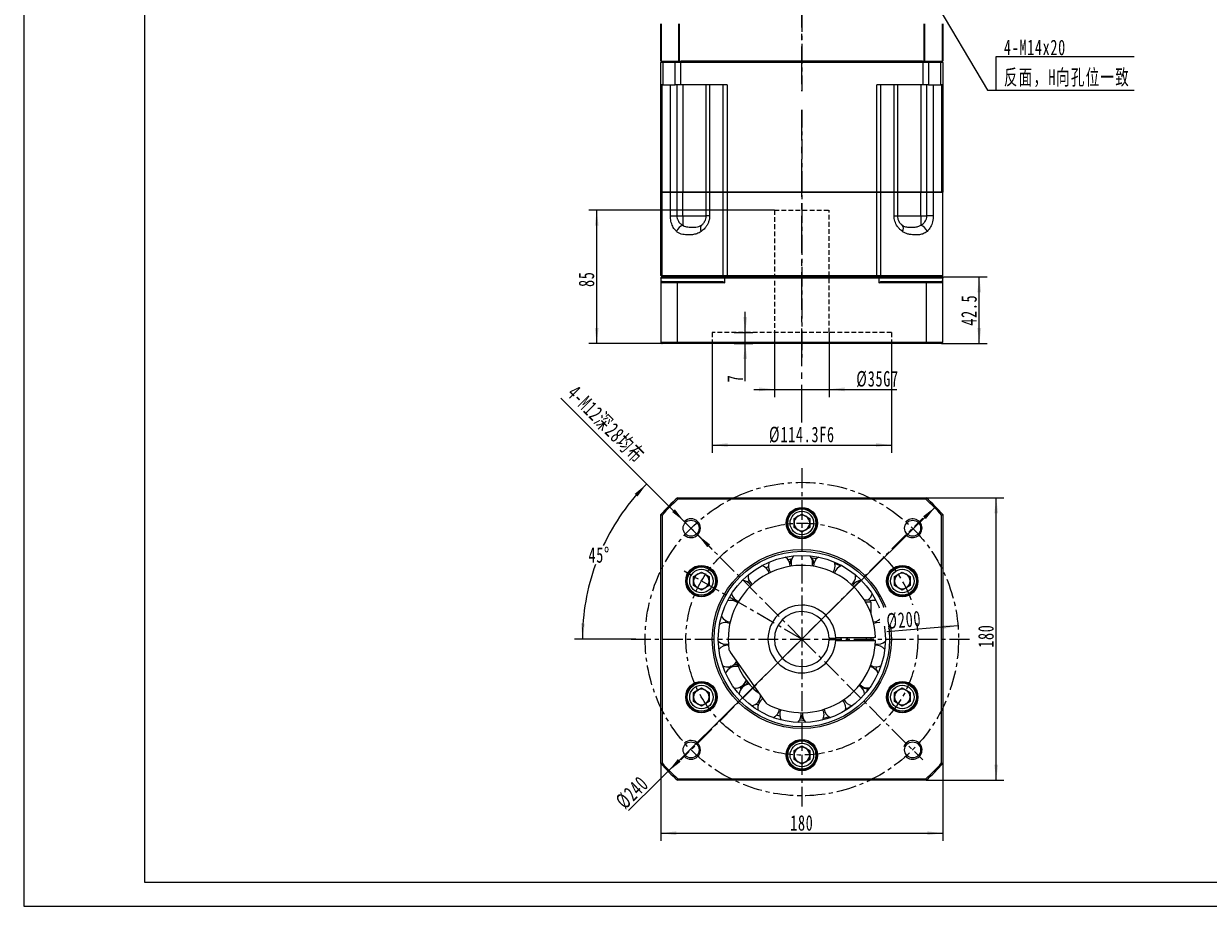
# Model space of a CAD drawing. Header units: millimetres. Extents: x 1957 to 3252, y -88 to 853.
# Tile 1 of 3: x 1957 to 2713, y -88 to 475. Entities that reach past the tile are written whole.
import ezdxf

# ---------------------------------------------------------------- set-up
doc = ezdxf.new("R2010")
doc.units = ezdxf.units.MM
doc.header["$LTSCALE"] = 2
for name, pattern in [('CENTER', [10.16, 6.35, -1.27, 1.27, -1.27]), ('DASHED', [0.75, 0.5, -0.25]), ('点画线', [18, 12, -2, 2, -2])]:
    doc.linetypes.add(name, pattern=pattern)
doc.layers.get('0').update_dxf_attribs({"lineweight": 18})
for name, color, linetype, lineweight in [('1轮廓实线层', 7, 'Continuous', 18), ('3中心线层', 1, 'CENTER', 18), ('4虚线层', 6, 'DASHED', 18), ('中心线层', 1, '点画线', 18), ('图框_外框线', 7, 'Continuous', 18), ('尺寸线层', 3, 'Continuous', 18), ('粗实线层', 7, 'Continuous', 35)]:
    doc.layers.add(name, color=color, linetype=linetype, lineweight=lineweight)
doc.styles.add('标准', font='txt', dxfattribs={"width": 0.667})
doc.dimstyles.new('a4-1-1.5', dxfattribs={"dimtxt": 4.5, "dimasz": 4.5, "dimexe": 2.25, "dimexo": 0, "dimgap": 0.75, "dimtad": 1, "dimdec": 3, "dimdsep": 46, "dimtxsty": '标准', "dimblk": '_CAXARROW', "dimcen": 0, "dimdle": 9, "dimazin": 2, "dimtfac": 0.707107, "dimtdec": 3, "dimtix": 1, "dimtmove": 2, "dimatfit": 3, "dimfxl": 0, "dimfrac": 2, "dimtolj": 1, "dimarcsym": 0})

# ---------------------------------------------------------------- blocks, each defined once
blk = doc.blocks.new('*X4')
at = {"layer": '尺寸线层', "linetype": 'Continuous'}
for points in [[(2363.35, -41.29), (2373.25, -40.06), (2373.25, -42.53)], [(2543.35, -41.29), (2533.45, -40.06), (2533.45, -42.53)]]:
    blk.add_hatch(color=0, dxfattribs=at).paths.add_polyline_path(points, flags=0)
at = {"layer": '尺寸线层', "color": 0, "linetype": 'Continuous'}
for p, q in [((2363.35, 3.22), (2363.35, -46.24)), ((2543.35, 3.22), (2543.35, -46.24)), ((2363.35, -41.29), (2543.35, -41.29))]:
    blk.add_line(p, q, dxfattribs=at)
at = {"layer": '尺寸线层', "color": 0, "insert": (2453.35, -34.78), "char_height": 9.9, "width": 26.9708, "attachment_point": 5, "line_spacing_factor": 1.15057, "style": '标准'}
blk.add_mtext('\\T1.1;180', dxfattribs=at)
blk = doc.blocks.new('_CAXARROW')
blk.add_hatch(color=0).paths.add_polyline_path([(0, 0), (-1, 0.125), (-1, -0.125)], flags=0)
blk = doc.blocks.new('*X5')
at = {"layer": '尺寸线层', "linetype": 'Continuous'}
for points in [[(2577.39, 172.59), (2576.15, 162.69), (2578.62, 162.69)], [(2577.39, -7.41), (2576.15, 2.49), (2578.62, 2.49)]]:
    blk.add_hatch(color=0, dxfattribs=at).paths.add_polyline_path(points, flags=0)
at = {"layer": '尺寸线层', "color": 0, "linetype": 'Continuous'}
for p, q in [((2532.72, 172.59), (2582.34, 172.59)), ((2577.39, -7.41), (2577.39, 172.59)), ((2532.72, -7.41), (2582.34, -7.41))]:
    blk.add_line(p, q, dxfattribs=at)
at = {"layer": '尺寸线层', "color": 0, "insert": (2570.87, 84.47), "char_height": 9.9, "width": 26.9708, "attachment_point": 5, "rotation": 90, "line_spacing_factor": 1.15057, "style": '标准'}
blk.add_mtext('\\T1.1;180', dxfattribs=at)
blk = doc.blocks.new('*X6')
at = {"layer": '尺寸线层', "linetype": 'Continuous'}
for points in [[(2378.39, 157.54), (2372.27, 165.42), (2370.52, 163.67)], [(2386.88, 149.06), (2394.75, 142.93), (2393, 141.18)]]:
    blk.add_hatch(color=0, dxfattribs=at).paths.add_polyline_path(points, flags=0)
at = {"layer": '尺寸线层', "color": 0, "linetype": 'Continuous'}
blk.add_line((2299.64, 236.29), (2396.21, 139.72), dxfattribs=at)
at = {"layer": '尺寸线层', "color": 0, "insert": (2328.19, 219.26), "char_height": 9.9, "width": 128.9258, "attachment_point": 5, "rotation": 315, "line_spacing_factor": 1.15057, "style": '标准'}
blk.add_mtext('\\T1.1;4-M12深28均布', dxfattribs=at)
blk = doc.blocks.new('*X7')
at = {"layer": '尺寸线层', "linetype": 'Continuous'}
for points in [[(2354.32, 181.61), (2348.48, 173.53), (2346.64, 175.18)], [(2313.31, 82.59), (2314.89, 92.44), (2312.42, 92.57)]]:
    blk.add_hatch(color=0, dxfattribs=at).paths.add_polyline_path(points, flags=0)
at = {"layer": '尺寸线层', "color": 0, "linetype": 'Continuous'}
for p, q in [((2375.92, 160.01), (2350.82, 185.11)), ((2347.35, 82.59), (2308.36, 82.59))]:
    blk.add_line(p, q, dxfattribs=at)
for start, end in [(135, 154.81815), (160.13079, 180)]:
    blk.add_arc((2453.35, 82.59), 140.04, start, end, dxfattribs=at)
at = {"layer": '尺寸线层', "color": 0, "insert": (2323.97, 136.18), "char_height": 9.9, "width": 26.8241, "attachment_point": 5, "line_spacing_factor": 1.15057, "style": '标准'}
blk.add_mtext('\\T1.1;45%%D', dxfattribs=at)
blk = doc.blocks.new('*X8')
at = {"layer": '尺寸线层', "linetype": 'Continuous'}
for points in [[(2538.65, 166.99), (2530.74, 160.9), (2532.49, 159.14)], [(2368.04, -1.81), (2374.21, 6.03), (2375.95, 4.27)]]:
    blk.add_hatch(color=0, dxfattribs=at).paths.add_polyline_path(points, flags=0)
at = {"layer": '尺寸线层', "color": 0, "linetype": 'Continuous'}
blk.add_line((2342.75, -26.83), (2538.65, 166.99), dxfattribs=at)
at = {"layer": '尺寸线层', "color": 0, "insert": (2345.1, -15.33), "char_height": 9.9, "width": 39.0622, "attachment_point": 5, "rotation": 44.69309, "line_spacing_factor": 1.15057, "style": '标准'}
blk.add_mtext('\\T1.1;%%C240', dxfattribs=at)
blk = doc.blocks.new('*X9')
at = {"layer": '尺寸线层', "linetype": 'Continuous'}
blk.add_hatch(color=0, dxfattribs=at).paths.add_polyline_path([(2552.99, 91.09), (2543.23, 89.01), (2543.02, 91.48)], flags=0)
at = {"layer": '尺寸线层', "color": 0, "linetype": 'Continuous'}
blk.add_line((2552.99, 91.09), (2507.63, 87.22), dxfattribs=at)
at = {"layer": '尺寸线层', "color": 0, "insert": (2518.45, 94.68), "char_height": 9.9, "width": 39.0622, "attachment_point": 5, "rotation": 4.87446, "line_spacing_factor": 1.15057, "style": '标准'}
blk.add_mtext('\\T1.1;%%C200', dxfattribs=at)
blk = doc.blocks.new('*X21')
at = {"layer": '尺寸线层', "linetype": 'Continuous'}
blk.add_hatch(color=0, dxfattribs=at).paths.add_polyline_path([(-48.59, 72.53), (-42.47, 64.65), (-44.6, 63.39)], flags=0)
at = {"layer": '尺寸线层', "color": 0, "linetype": 'Continuous'}
blk.add_line((-48.59, 72.53), (-5.5, 0), dxfattribs=at)
at = {"layer": '尺寸线层', "color": 0}
for p, q in [((0, 21.63), (87.95, 21.63)), ((0, 0), (0, 21.63)), ((-5.5, 0), (0, 0)), ((0, 0), (87.95, 0))]:
    blk.add_line(p, q, dxfattribs=at)
at = {"layer": '尺寸线层', "color": 0, "insert": (4.95, 1.98), "char_height": 9.9, "width": 166.0005, "attachment_point": 7, "line_spacing_factor": 1.15057, "style": '标准'}
blk.add_mtext('\\T1.1;4-M14x20\\P反面，H向孔位一致', dxfattribs=at)
blk = doc.blocks.new('*X36')
at = {"layer": '尺寸线层', "linetype": 'Continuous'}
for points in [[(2566.58, 313.67), (2565.34, 303.77), (2567.82, 303.77)], [(2566.58, 271.17), (2565.34, 281.07), (2567.82, 281.07)]]:
    blk.add_hatch(color=0, dxfattribs=at).paths.add_polyline_path(points, flags=0)
at = {"layer": '尺寸线层', "color": 0, "linetype": 'Continuous'}
for p, q in [((2542.55, 313.67), (2571.53, 313.67)), ((2566.58, 271.17), (2566.58, 313.67)), ((2542.55, 271.17), (2571.53, 271.17))]:
    blk.add_line(p, q, dxfattribs=at)
at = {"layer": '尺寸线层', "color": 0, "insert": (2560.06, 292.42), "char_height": 9.9, "width": 38.5486, "attachment_point": 5, "rotation": 90, "line_spacing_factor": 1.15057, "style": '标准'}
blk.add_mtext('\\T1.1;42.5', dxfattribs=at)
blk = doc.blocks.new('*X37')
at = {"layer": '尺寸线层', "linetype": 'Continuous'}
for points in [[(2396.2, 206.37), (2406.1, 207.61), (2406.1, 205.13)], [(2510.5, 206.37), (2500.6, 207.61), (2500.6, 205.13)]]:
    blk.add_hatch(color=0, dxfattribs=at).paths.add_polyline_path(points, flags=0)
at = {"layer": '尺寸线层', "color": 0, "linetype": 'Continuous'}
for p, q in [((2396.2, 271.17), (2396.2, 201.42)), ((2510.5, 271.17), (2510.5, 201.42)), ((2396.2, 206.37), (2510.5, 206.37))]:
    blk.add_line(p, q, dxfattribs=at)
at = {"layer": '尺寸线层', "color": 0, "insert": (2453.35, 212.89), "char_height": 9.9, "width": 80.3108, "attachment_point": 5, "line_spacing_factor": 1.15057, "style": '标准'}
blk.add_mtext('\\T1.1;%%C114.3F6', dxfattribs=at)
blk = doc.blocks.new('*X38')
at = {"layer": '尺寸线层', "linetype": 'Continuous'}
for points in [[(2417.21, 278.17), (2415.97, 288.07), (2418.45, 288.07)], [(2417.21, 271.17), (2415.97, 261.27), (2418.45, 261.27)]]:
    blk.add_hatch(color=0, dxfattribs=at).paths.add_polyline_path(points, flags=0)
at = {"layer": '尺寸线层', "color": 0, "linetype": 'Continuous'}
for p, q in [((2417.21, 247.1), (2417.21, 291.37)), ((2410.15, 278.17), (2422.16, 278.17)), ((2410.15, 271.17), (2422.16, 271.17))]:
    blk.add_line(p, q, dxfattribs=at)
at = {"layer": '尺寸线层', "color": 0, "insert": (2410.75, 248.87), "char_height": 9.9, "width": 19.8, "attachment_point": 5, "rotation": 90, "line_spacing_factor": 1.15057, "style": '标准'}
blk.add_mtext('\\T1.1;7', dxfattribs=at)
blk = doc.blocks.new('*X39')
at = {"layer": '尺寸线层', "linetype": 'Continuous'}
for points in [[(2322.43, 356.17), (2321.2, 346.27), (2323.67, 346.27)], [(2322.43, 271.17), (2321.2, 281.07), (2323.67, 281.07)]]:
    blk.add_hatch(color=0, dxfattribs=at).paths.add_polyline_path(points, flags=0)
at = {"layer": '尺寸线层', "color": 0, "linetype": 'Continuous'}
for p, q in [((2435.85, 356.17), (2317.48, 356.17)), ((2322.43, 271.17), (2322.43, 356.17)), ((2365.85, 271.17), (2317.48, 271.17))]:
    blk.add_line(p, q, dxfattribs=at)
at = {"layer": '尺寸线层', "color": 0, "insert": (2315.92, 312.17), "char_height": 9.9, "width": 19.8, "attachment_point": 5, "rotation": 90, "line_spacing_factor": 1.15057, "style": '标准'}
blk.add_mtext('\\T1.1;85', dxfattribs=at)
blk = doc.blocks.new('*X40')
at = {"layer": '尺寸线层', "linetype": 'Continuous'}
for points in [[(2435.85, 241.89), (2425.95, 243.13), (2425.95, 240.65)], [(2470.85, 241.89), (2480.75, 243.13), (2480.75, 240.65)]]:
    blk.add_hatch(color=0, dxfattribs=at).paths.add_polyline_path(points, flags=0)
at = {"layer": '尺寸线层', "color": 0, "linetype": 'Continuous'}
for p, q in [((2435.85, 278.17), (2435.85, 236.94)), ((2470.85, 278.17), (2470.85, 236.94)), ((2422.65, 241.89), (2513.96, 241.89))]:
    blk.add_line(p, q, dxfattribs=at)
at = {"layer": '尺寸线层', "color": 0, "insert": (2501.65, 248.41), "char_height": 9.9, "width": 49.2459, "attachment_point": 5, "line_spacing_factor": 1.15057, "style": '标准'}
blk.add_mtext('\\T1.1;%%C35G7', dxfattribs=at)

msp = doc.modelspace()

# ---------------------------------------------------------------- linework, layer by layer
at = {"color": 7, "linetype": 'Continuous', "lineweight": 15}
for p, q in [((2364.1468, 451.175), (2363.3468, 450.375)), ((2363.3468, 451.175), (2365.2425, 451.175)), ((2364.6512, 450.375), (2363.3468, 450.375)), ((2363.3468, 436.175), (2363.3468, 450.375)), ((2364.6512, 450.375), (2365.2425, 451.175)), ((2372.5193, 450.375), (2364.6512, 450.375)), ((2364.6512, 450.375), (2364.6512, 436.175)), ((2365.2425, 451.175), (2373.0582, 451.175)), ((2372.5193, 450.375), (2373.0582, 451.175)), ((2372.5193, 436.175), (2372.5193, 450.375)), ((2375.8872, 450.375), (2372.5193, 450.375)), ((2373.0582, 451.175), (2375.8872, 451.175)), ((2375.8872, 450.375), (2375.8872, 451.175)), ((2375.8872, 451.175), (2530.8065, 451.175)), ((2375.8872, 450.375), (2375.8872, 436.175)), ((2530.8065, 450.375), (2375.8872, 450.375)), ((2530.8065, 450.375), (2530.8065, 451.175)), ((2530.8065, 451.175), (2533.6355, 451.175)), ((2530.8065, 436.175), (2530.8065, 450.375)), ((2534.1743, 450.375), (2530.8065, 450.375)), ((2534.1743, 450.375), (2533.6355, 451.175)), ((2533.6355, 451.175), (2541.4512, 451.175)), ((2534.1743, 450.375), (2534.1743, 436.175)), ((2542.0425, 450.375), (2534.1743, 450.375)), ((2542.0425, 450.375), (2541.4512, 451.175)), ((2541.4512, 451.175), (2543.3468, 451.175)), ((2542.0425, 436.175), (2542.0425, 450.375)), ((2543.3468, 450.375), (2542.0425, 450.375)), ((2543.3468, 450.375), (2542.5468, 451.175)), ((2543.3468, 450.375), (2543.3468, 436.175)), ((2364.6512, 436.175), (2363.3468, 436.175)), ((2363.3468, 367.675), (2363.3468, 436.175)), ((2363.9879, 436.175), (2363.9879, 367.675)), ((2364.6512, 436.175), (2372.5193, 436.175)), ((2369.4503, 367.675), (2369.4503, 436.175)), ((2375.8872, 436.175), (2372.5193, 436.175)), ((2373.5428, 436.175), (2373.5428, 367.675)), ((2405.5844, 436.175), (2375.8872, 436.175)), ((2377.3328, 436.175), (2377.3328, 367.675)), ((2392.3328, 367.675), (2392.3328, 436.175)), ((2394.4603, 436.175), (2394.4603, 367.675)), ((2403.135, 367.675), (2403.135, 436.175)), ((2405.5844, 436.175), (2405.5844, 367.675)), ((2530.8065, 436.175), (2501.1093, 436.175)), ((2501.1093, 367.675), (2501.1093, 436.175)), ((2503.5586, 436.175), (2503.5586, 367.675)), ((2512.2333, 367.675), (2512.2333, 436.175)), ((2514.3608, 436.175), (2514.3608, 367.675)), ((2529.3608, 436.175), (2529.3608, 367.675)), ((2534.1743, 436.175), (2530.8065, 436.175)), ((2533.1509, 367.675), (2533.1509, 436.175)), ((2534.1743, 436.175), (2542.0425, 436.175)), ((2537.2434, 436.175), (2537.2434, 367.675)), ((2543.3468, 436.175), (2542.0425, 436.175)), ((2542.7058, 367.675), (2542.7058, 436.175)), ((2543.3468, 436.175), (2543.3468, 367.675)), ((2363.3468, 314.475), (2363.3468, 367.675)), ((2363.3468, 367.675), (2363.9879, 367.675)), ((2363.9879, 367.675), (2363.3468, 367.675)), ((2363.9879, 367.675), (2363.9879, 314.475)), ((2363.9879, 367.675), (2369.4503, 367.675)), ((2369.4503, 367.675), (2363.9879, 367.675)), ((2369.4503, 352.675), (2369.4503, 367.675)), ((2369.4503, 367.675), (2373.5428, 367.675)), ((2373.5428, 367.675), (2369.4503, 367.675)), ((2373.5428, 367.675), (2373.5428, 352.675)), ((2377.3328, 367.675), (2373.5428, 367.675)), ((2373.5428, 367.675), (2377.3328, 367.675)), ((2377.3328, 352.675), (2377.3328, 367.675)), ((2392.3328, 367.675), (2377.3328, 367.675)), ((2377.3328, 367.675), (2392.3328, 367.675)), ((2392.3328, 352.675), (2392.3328, 367.675)), ((2392.3328, 367.675), (2394.4603, 367.675)), ((2394.4603, 367.675), (2392.3328, 367.675)), ((2394.4603, 367.675), (2394.4603, 352.675)), ((2394.4603, 367.675), (2403.135, 367.675)), ((2403.135, 367.675), (2394.4603, 367.675)), ((2403.135, 314.475), (2403.135, 367.675)), ((2403.135, 367.675), (2405.5844, 367.675)), ((2405.5844, 367.675), (2403.135, 367.675)), ((2405.5844, 367.675), (2405.5844, 314.475)), ((2405.5844, 367.675), (2501.1093, 367.675)), ((2501.1093, 367.675), (2405.5844, 367.675)), ((2501.1093, 314.475), (2501.1093, 367.675)), ((2501.1093, 367.675), (2503.5586, 367.675)), ((2503.5586, 367.675), (2501.1093, 367.675)), ((2503.5586, 367.675), (2503.5586, 314.475)), ((2503.5586, 367.675), (2512.2333, 367.675)), ((2512.2333, 367.675), (2503.5586, 367.675)), ((2512.2333, 352.675), (2512.2333, 367.675)), ((2512.2333, 367.675), (2514.3608, 367.675)), ((2514.3608, 367.675), (2512.2333, 367.675)), ((2514.3608, 367.675), (2514.3608, 352.675)), ((2529.3608, 367.675), (2514.3608, 367.675)), ((2514.3608, 367.675), (2529.3608, 367.675)), ((2529.3608, 352.675), (2529.3608, 367.675)), ((2533.1509, 367.675), (2529.3608, 367.675)), ((2529.3608, 367.675), (2533.1509, 367.675)), ((2533.1509, 352.675), (2533.1509, 367.675)), ((2533.1509, 367.675), (2537.2434, 367.675)), ((2537.2434, 367.675), (2533.1509, 367.675)), ((2537.2434, 367.675), (2537.2434, 352.675)), ((2537.2434, 367.675), (2543.3468, 367.675)), ((2542.7058, 367.675), (2537.2434, 367.675)), ((2543.3468, 314.475), (2543.3468, 367.675)), ((2369.4503, 352.675), (2373.5428, 352.675)), ((2373.5428, 352.675), (2377.3328, 352.675)), ((2377.3328, 352.675), (2392.3328, 352.675)), ((2377.3328, 352.675), (2377.3328, 346.6551)), ((2394.4603, 352.675), (2392.3328, 352.675)), ((2512.2333, 352.675), (2514.3608, 352.675)), ((2514.3608, 352.675), (2529.3608, 352.675)), ((2529.3608, 352.675), (2529.3608, 346.6551)), ((2529.3608, 352.675), (2533.1509, 352.675)), ((2537.2434, 352.675), (2533.1509, 352.675)), ((2363.3468, 314.475), (2363.9879, 314.475)), ((2363.3468, 314.475), (2364.1468, 313.675)), ((2363.3468, 312.875), (2363.3468, 309.875)), ((2404.2933, 312.875), (2363.3468, 312.875)), ((2363.9879, 314.475), (2403.135, 314.475)), ((2363.9879, 314.475), (2364.6853, 313.675)), ((2364.1468, 313.675), (2404.4976, 313.675)), ((2364.1468, 310.675), (2374.2772, 310.675)), ((2403.5269, 313.675), (2364.6853, 313.675)), ((2374.2772, 310.675), (2402.8532, 310.675)), ((2403.135, 314.475), (2405.5844, 314.475)), ((2403.135, 314.475), (2403.5269, 313.675)), ((2404.2933, 309.875), (2404.2933, 312.875)), ((2502.4004, 312.875), (2404.2933, 312.875)), ((2404.4976, 313.675), (2502.1961, 313.675)), ((2405.5844, 314.475), (2501.1093, 314.475)), ((2405.5844, 314.475), (2405.5844, 313.675)), ((2501.1093, 313.675), (2405.5844, 313.675)), ((2501.1093, 314.475), (2503.5586, 314.475)), ((2501.1093, 313.675), (2501.1093, 314.475)), ((2502.1961, 313.675), (2542.5468, 313.675)), ((2502.4004, 312.875), (2502.4004, 309.875)), ((2543.3468, 312.875), (2502.4004, 312.875)), ((2503.1667, 313.675), (2503.5586, 314.475)), ((2542.5468, 313.675), (2503.1667, 313.675)), ((2503.5586, 314.475), (2543.3468, 314.475)), ((2503.8405, 310.675), (2532.4164, 310.675)), ((2532.4164, 310.675), (2542.5468, 310.675)), ((2543.3468, 309.875), (2543.3468, 312.875)), ((2363.3468, 309.875), (2363.3468, 271.975)), ((2373.9743, 309.875), (2363.3468, 309.875)), ((2373.9743, 271.975), (2373.9743, 309.875)), ((2404.2933, 309.875), (2373.9743, 309.875)), ((2532.7194, 309.875), (2502.4004, 309.875)), ((2532.7194, 309.875), (2532.7194, 271.975)), ((2543.3468, 309.875), (2532.7194, 309.875)), ((2543.3468, 271.975), (2543.3468, 309.875)), ((2363.3468, 271.975), (2373.9743, 271.975)), ((2374.2772, 271.175), (2364.1468, 271.175)), ((2373.9743, 271.975), (2532.7194, 271.975)), ((2532.4164, 271.175), (2374.2772, 271.175)), ((2542.5468, 271.175), (2532.4164, 271.175)), ((2532.7194, 271.975), (2543.3468, 271.975)), ((2373.9743, 172.5886), (2532.7194, 172.5886)), ((2532.4164, 171.7886), (2374.2772, 171.7886)), ((2363.3468, 3.2161), (2363.3468, 161.9612)), ((2364.1468, 161.6582), (2364.1468, 3.519)), ((2448.3468, 159.4754), (2453.3468, 162.3621)), ((2448.3468, 153.7019), (2448.3468, 159.4754)), ((2453.3468, 162.3621), (2458.3468, 159.4754)), ((2458.3468, 159.4754), (2458.3468, 153.7019)), ((2542.5468, 3.519), (2542.5468, 161.6582)), ((2543.3468, 161.9612), (2543.3468, 3.2161)), ((2443.8287, 155.8095), (2444.3768, 155.8544)), ((2443.8513, 157.6072), (2444.41, 157.6529)), ((2453.3468, 150.8151), (2448.3468, 153.7019)), ((2458.3468, 153.7019), (2453.3468, 150.8151)), ((2430.4439, 128.0138), (2432.1081, 128.8945)), ((2445.8496, 128.9739), (2445.8525, 129.1728)), ((2384.2609, 122.4754), (2389.2609, 125.3621)), ((2384.2609, 116.7019), (2384.2609, 122.4754)), ((2389.2609, 125.3621), (2394.2609, 122.4754)), ((2394.2609, 122.4754), (2394.2609, 116.7019)), ((2487.6837, 122.8678), (2487.6617, 123.4167)), ((2511.9989, 127.442), (2512.3119, 126.9898)), ((2511.9989, 127.442), (2512.3119, 126.9898)), ((2512.4327, 122.4754), (2517.4327, 125.3621)), ((2512.4327, 116.7019), (2512.4327, 122.4754)), ((2513.567, 128.3213), (2513.886, 127.8603)), ((2513.567, 128.3213), (2513.886, 127.8603)), ((2517.4327, 125.3621), (2522.4327, 122.4754)), ((2522.4327, 122.4754), (2522.4327, 116.7019)), ((2389.2609, 113.8151), (2384.2609, 116.7019)), ((2394.2609, 116.7019), (2389.2609, 113.8151)), ((2418.5617, 118.9989), (2419.6178, 120.0414)), ((2517.4327, 113.8151), (2512.4327, 116.7019)), ((2522.4327, 116.7019), (2517.4327, 113.8151)), ((2383.6311, 111.8745), (2383.8708, 112.3812)), ((2383.6311, 111.8745), (2383.8708, 112.3812)), ((2385.1766, 110.9561), (2385.4118, 111.4533)), ((2385.1766, 110.9561), (2385.4118, 111.4533)), ((2409.7647, 107.0347), (2410.3655, 108.128)), ((2493.1463, 107.5886), (2495.8468, 107.5886)), ((2497.3468, 106.0886), (2494.05, 106.0886)), ((2497.3468, 106.0886), (2497.3468, 99.1113)), ((2404.7238, 93.1067), (2404.9655, 94.2137)), ((2504.1773, 96.2086), (2504.8629, 96.3923)), ((2475.3241, 83.5886), (2499.536, 83.5886)), ((2478.3468, 81.5886), (2478.3468, 83.5886)), ((2482.3468, 83.5886), (2482.3468, 81.5886)), ((2494.3468, 83.5886), (2494.3468, 81.5886)), ((2497.5135, 82.5886), (2497.5022, 83.5886)), ((2403.8227, 78.3195), (2403.7431, 79.4284)), ((2471.2398, 83.0886), (2474.941, 83.0886)), ((2474.941, 82.0886), (2471.2398, 82.0886)), ((2474.323, 83.0717), (2474.323, 82.0886)), ((2475.3241, 81.5886), (2499.536, 81.5886)), ((2497.5022, 81.5886), (2497.5135, 82.5886)), ((2429.982, 42.7323), (2407.9029, 74.2645)), ((2407.1674, 63.7993), (2406.744, 64.9282)), ((2409.9611, 65.3999), (2410.116, 65.0137)), ((2416.5111, 53.9371), (2416.768, 53.6098)), ((2521.5171, 54.2211), (2521.2819, 53.724)), ((2521.5171, 54.2211), (2521.2819, 53.724)), ((2523.0626, 53.3027), (2522.8228, 52.796)), ((2523.0626, 53.3027), (2522.8228, 52.796)), ((2384.2609, 48.4754), (2389.2609, 51.3621)), ((2384.2609, 42.7019), (2384.2609, 48.4754)), ((2389.2609, 51.3621), (2394.2609, 48.4754)), ((2394.2609, 48.4754), (2394.2609, 42.7019)), ((2414.5415, 50.7739), (2413.6868, 51.9073)), ((2512.4327, 48.4754), (2517.4327, 51.3621)), ((2512.4327, 42.7019), (2512.4327, 48.4754)), ((2517.4327, 51.3621), (2522.4327, 48.4754)), ((2522.4327, 48.4754), (2522.4327, 42.7019)), ((2389.2609, 39.8151), (2384.2609, 42.7019)), ((2394.2609, 42.7019), (2389.2609, 39.8151)), ((2394.6947, 37.7352), (2394.3818, 38.1875)), ((2394.6947, 37.7352), (2394.3818, 38.1875)), ((2425.5084, 40.2648), (2424.1698, 41.2475)), ((2517.4327, 39.8151), (2512.4327, 42.7019)), ((2522.4327, 42.7019), (2517.4327, 39.8151)), ((2393.1266, 36.856), (2392.8077, 37.3169)), ((2393.1266, 36.856), (2392.8077, 37.3169)), ((2439.2919, 33.2998), (2437.2596, 34.0171)), ((2448.3468, 11.4754), (2453.3468, 14.3621)), ((2448.3468, 5.7019), (2448.3468, 11.4754)), ((2453.3468, 14.3621), (2458.3468, 11.4754)), ((2458.3468, 11.4754), (2458.3468, 5.7019)), ((2462.8424, 7.5701), (2462.2837, 7.5243)), ((2462.8424, 7.5701), (2462.2837, 7.5243)), ((2462.865, 9.3677), (2462.3168, 9.3228)), ((2462.865, 9.3677), (2462.3168, 9.3228)), ((2453.3468, 2.8151), (2448.3468, 5.7019)), ((2458.3468, 5.7019), (2453.3468, 2.8151)), ((2532.7194, -7.4114), (2373.9743, -7.4114)), ((2374.2772, -6.6114), (2532.4164, -6.6114))]:
    msp.add_line(p, q, dxfattribs=at)
for points in [[(2444.4797, 133.2949), (2446.5185, 133.6973), (2446.9145, 133.7657)], [(2459.5344, 134.3352), (2461.3218, 134.1663), (2462.8005, 133.9792)], [(2459.8536, 129.1187), (2460.0983, 130.0411), (2460.2218, 131.3386)], [(2474.3545, 130.9609), (2475.6549, 130.435), (2478.262, 129.2537)], [(2487.6663, 123.3556), (2488.3504, 122.8072), (2488.7274, 122.4968)], [(2474.3409, 82.0886), (2474.3468, 82.5886), (2474.3409, 83.0886)], [(2408.0198, 65.2275), (2406.9546, 64.4546), (2406.9269, 64.4305)], [(2497.4193, 65.8333), (2497.077, 64.9593), (2497.0626, 64.9236)], [(2501.6534, 61.408), (2502.1942, 61.2239), (2502.2125, 61.2206)], [(2503.6501, 64.8678), (2503.2841, 65.0548), (2502.8793, 65.1645)], [(2414.0896, 51.365), (2415.1202, 51.7486), (2415.6481, 52.0149)], [(2481.1934, 37.1022), (2481.313, 37.7554), (2481.3737, 38.6664)], [(2485.3228, 40.0798), (2482.2761, 38.1009), (2481.2766, 37.5155)], [(2454.8114, 30.6938), (2453.9033, 30.7146), (2451.9564, 30.813)], [(2452.956, 34.3831), (2452.8554, 35.555), (2452.849, 35.5912)], [(2470.6857, 32.9456), (2468.6221, 32.3627), (2467.0541, 31.9804)]]:
    msp.add_lwpolyline(points, dxfattribs=at)
for centre, radius in [((2453.3468, 156.5886), 10), ((2453.3468, 156.5886), 9), ((2453.3468, 156.5886), 7.5), ((2382.6361, 153.2993), 5.1), ((2524.0575, 153.2993), 5.1), ((2453.3468, 82.5886), 57.15), ((2453.3468, 82.5886), 56), ((2389.2609, 119.5886), 10), ((2389.2609, 119.5886), 9), ((2453.3468, 82.5886), 53.3333), ((2517.4327, 119.5886), 10), ((2517.4327, 119.5886), 9), ((2389.2609, 119.5886), 7.5), ((2517.4327, 119.5886), 7.5), ((2389.2609, 45.5886), 10), ((2389.2609, 45.5886), 9), ((2389.2609, 45.5886), 7.5), ((2517.4327, 45.5886), 10), ((2517.4327, 45.5886), 9), ((2517.4327, 45.5886), 7.5), ((2382.6361, 11.8779), 5.1), ((2453.3468, 8.5886), 10), ((2453.3468, 8.5886), 9), ((2453.3468, 8.5886), 7.5), ((2524.0575, 11.8779), 5.1)]:
    msp.add_circle(centre, radius, dxfattribs=at)
for centre, radius, start, end in [((2379.9903, 340.174), 7.0047, 112.2952665, 159.3718253), ((2391.9309, 344.5483), 3.3657, 141.2467564, 214.5020006), ((2514.7627, 344.5483), 3.3657, 325.4979994, 38.7532436), ((2526.7034, 340.174), 7.0047, 20.6281747, 67.7047335), ((2453.3468, 399.875), 102.5, 240.4869949, 241.4078774), ((2453.3468, 399.875), 102.5, 298.5921226, 299.5130051), ((2453.3468, 82.5886), 120, 131.4096221, 138.5903779), ((2453.3468, 82.5886), 119.2, 131.5547546, 138.4452454), ((2453.3468, 82.5886), 119.2, 41.5547546, 48.4452454), ((2453.3468, 82.5886), 120, 41.4096221, 48.5903779), ((2453.3468, 156.5886), 9.55, 184.6793375, 173.8775401), ((2453.3468, 156.5886), 5, 120, 180), ((2453.3468, 156.5886), 5, 60, 120), ((2453.3468, 156.5886), 5, 0, 60), ((2453.3468, 156.5886), 9.55, 173.8775401, 184.6793375), ((2453.3468, 156.5886), 5, 180, 240), ((2453.3468, 156.5886), 5, 240, 300), ((2453.3468, 156.5886), 5, 300, 360), ((2389.2609, 119.5886), 9.55, 244.6793375, 233.8775401), ((2389.2609, 119.5886), 9.55, 244.6793375, 233.8775401), ((2453.3468, 82.5886), 47, 1.2191511, 188.3313394), ((2425.885, 122.8678), 6.875, 15.5931833, 73.1511071), ((2438.9775, 129.1728), 6.875, 158.2774643, 215.8353881), ((2438.9775, 129.1728), 6.875, 0, 56.00825), ((2453.3468, 130.3886), 7.6295, 154.3740241, 178.9869215), ((2453.3468, 131.3386), 6.875, 141.1346071, 198.8382727), ((2453.3468, 131.3386), 6.875, 0, 38.8653929), ((2453.3468, 130.3886), 7.6295, 1.0130785, 30.8963451), ((2467.7161, 129.1728), 6.875, 123.99175, 181.65766), ((2467.7161, 129.1728), 6.875, 324.1646119, 360), ((2467.7161, 129.1728), 6.875, 0, 21.7225357), ((2480.8087, 122.8678), 6.875, 106.8488929, 164.4068167), ((2517.4327, 119.5886), 9.55, 124.6793375, 113.8775401), ((2517.4327, 119.5886), 9.55, 124.6793375, 113.8775401), ((2389.2609, 119.5886), 5, 120, 180), ((2389.2609, 119.5886), 5, 60, 120), ((2389.2609, 119.5886), 5, 0, 60), ((2425.885, 122.8678), 6.875, 175.4203214, 232.9782453), ((2480.8087, 122.8678), 6.875, 307.0217547, 360), ((2517.4327, 119.5886), 9.55, 113.8775401, 124.6793375), ((2517.4327, 119.5886), 9.55, 113.8775401, 124.6793375), ((2517.4327, 119.5886), 5, 120, 180), ((2517.4327, 119.5886), 5, 60, 120), ((2517.4327, 119.5886), 5, 0, 60), ((2389.2609, 119.5886), 5, 180, 240), ((2389.2609, 119.5886), 5, 240, 300), ((2389.2609, 119.5886), 5, 300, 360), ((2415.2325, 112.9837), 6.875, 32.7360404, 90.2939643), ((2491.4611, 112.9837), 6.875, 89.7060357, 147.2639596), ((2517.4327, 119.5886), 5, 180, 240), ((2517.4327, 119.5886), 5, 240, 300), ((2517.4327, 119.5886), 5, 300, 360), ((2389.2609, 119.5886), 9.55, 233.8775401, 244.6793375), ((2389.2609, 119.5886), 9.55, 233.8775401, 244.6793375), ((2407.9667, 100.399), 6.875, 49.8788976, 107.4368214), ((2415.2325, 112.9837), 6.875, 192.5631786, 250.1211024), ((2491.4611, 112.9837), 6.875, 308.3028198, 347.4368214), ((2495.8468, 106.0886), 1.5, 0, 90), ((2498.7269, 100.399), 6.875, 72.5631786, 104.5814506), ((2453.3468, 82.5886), 21.6, 1.3264097, 358.6735903), ((2453.3468, 82.5886), 17.5, 1.6372451, 358.3627549), ((2404.7331, 86.2317), 6.875, 67.0217547, 124.5796786), ((2407.9667, 100.399), 6.875, 209.7060357, 267.2639596), ((2498.7269, 100.399), 6.875, 272.7360404, 330.2939643), ((2501.9605, 86.2317), 6.875, 55.4203214, 112.9782453), ((2453.3468, 82.5886), 29, 358.0238917, 1.9761083), ((2404.7331, 86.2317), 6.875, 226.8488929, 284.4068167), ((2405.8191, 71.7407), 6.875, 84.1646119, 141.7225357), ((2453.3468, 82.5886), 47, 241.6686606, 358.7808489), ((2500.8746, 71.7407), 6.875, 38.2774643, 95.8353881), ((2501.9605, 86.2317), 6.875, 255.5931833, 313.1511071), ((2405.8191, 71.7407), 6.875, 244.0905032, 327.7546261), ((2453.3468, 82.5886), 44.1667, 196.9790379, 233.0209621), ((2411.1281, 58.2136), 6.875, 75.1025167, 158.8653929), ((2411.9508, 58.6886), 7.6295, 87.4572261, 109.3140664), ((2411.9508, 58.6886), 6.6295, 83.375188, 108.9563686), ((2495.5656, 58.2136), 6.875, 21.1346071, 78.8382728), ((2500.8746, 71.7407), 6.875, 238.34234, 296.00825), ((2502.5617, 63.1899), 2, 121.4608232, 187.8577292), ((2494.7428, 58.6886), 7.6295, 20.0018501, 39.8559846), ((2389.2609, 45.5886), 9.55, 304.6793375, 293.8775401), ((2389.2609, 45.5886), 9.55, 304.6793375, 293.8775401), ((2411.1281, 58.2136), 6.875, 261.1346071, 344.8974833), ((2420.1884, 46.8523), 6.875, 92.2453739, 175.9094968), ((2411.9508, 58.6886), 6.6295, 311.0436314, 336.624812), ((2411.9508, 58.6886), 7.6295, 310.6859336, 332.5427739), ((2495.5656, 58.2136), 6.875, 221.1617272, 278.8653929), ((2517.4327, 45.5886), 9.55, 64.6793375, 53.8775401), ((2517.4327, 45.5886), 9.55, 64.6793375, 53.8775401), ((2517.4327, 45.5886), 9.55, 53.8775401, 64.6793375), ((2517.4327, 45.5886), 9.55, 53.8775401, 64.6793375), ((2389.2609, 45.5886), 5, 120, 180), ((2389.2609, 45.5886), 5, 180, 240), ((2389.2609, 45.5886), 5, 60, 120), ((2389.2609, 45.5886), 5, 360, 60), ((2389.2609, 45.5886), 5, 300, 0), ((2420.1884, 46.8523), 6.875, 278.2774643, 360), ((2486.5052, 46.8523), 6.875, 3.99175, 61.65766), ((2494.7428, 58.6886), 7.6295, 241.0130785, 274.3392862), ((2489.3364, 51.523), 6, 335.3062952, 358.2765995), ((2517.4327, 45.5886), 5, 120, 180), ((2517.4327, 45.5886), 5, 180, 240), ((2517.4327, 45.5886), 5, 60, 120), ((2517.4327, 45.5886), 5, 0, 60), ((2517.4327, 45.5886), 5, 300, 360), ((2389.2609, 45.5886), 5, 240, 300), ((2432.195, 38.6664), 6.875, 120.6678616, 193.1511071), ((2432.195, 38.6664), 6.875, 295.4203214, 352.9782453), ((2474.4987, 38.6664), 6.875, 187.0217547, 244.5796786), ((2474.4987, 38.6664), 6.875, 0, 44.4068167), ((2486.5052, 46.8523), 6.875, 204.1646119, 261.7225357), ((2517.4327, 45.5886), 5, 240, 300), ((2389.2609, 45.5886), 9.55, 293.8775401, 304.6793375), ((2389.2609, 45.5886), 9.55, 293.8775401, 304.6793375), ((2446.081, 34.3831), 6.875, 152.7360404, 210.2939643), ((2446.081, 34.3831), 6.875, 312.5631786, 0), ((2460.6126, 34.3831), 6.875, 169.8788976, 227.4368214), ((2460.6126, 34.3831), 6.875, 329.7060357, 360), ((2460.6126, 34.3831), 6.875, 0, 27.2639596), ((2453.3468, 8.5886), 9.55, 4.6793375, 353.8775401), ((2453.3468, 8.5886), 9.55, 4.6793375, 353.8775401), ((2453.3468, 8.5886), 5, 120, 180), ((2453.3468, 8.5886), 5, 180, 240), ((2453.3468, 8.5886), 5, 60, 120), ((2453.3468, 8.5886), 5, 0, 60), ((2453.3468, 8.5886), 5, 300, 360), ((2453.3468, 8.5886), 9.55, 353.8775401, 4.6793375), ((2453.3468, 8.5886), 9.55, 353.8775401, 4.6793375), ((2453.3468, 82.5886), 120, 221.4096221, 228.5903779), ((2453.3468, 82.5886), 119.2, 221.5547546, 228.4452454), ((2453.3468, 8.5886), 5, 240, 300), ((2453.3468, 82.5886), 119.2, 311.5547546, 318.4452454), ((2453.3468, 82.5886), 120, 311.4096221, 318.5903779)]:
    msp.add_arc(centre, radius, start, end, dxfattribs=at)
at = {"color": 4}
for centre, start, end in [((2382.6361, 153.2993), 226.7191313, 135), ((2524.0575, 153.2993), 225, 136.7191313), ((2382.6361, 11.8779), 225, 133.2808687), ((2524.0575, 11.8779), 223.2808687, 160.1584004)]:
    msp.add_arc(centre, 6, start, end, dxfattribs=at)
at = {"color": 7, "linetype": 'Continuous', "lineweight": 15}
for points, knots in [([(2373.4347, 342.6418), (2373.1797, 342.8808), (2372.5736, 343.4487), (2371.7165, 344.546), (2370.9124, 345.9183), (2370.2727, 347.452), (2369.8064, 349.0981), (2369.5084, 350.8583), (2369.4696, 352.0695), (2369.4503, 352.675)], [0, 0, 0, 0, 1.25141625, 2.97427121, 4.69583669, 6.30778862, 7.91856099, 9.5177262, 11.11631517, 11.11631517, 11.11631517, 11.11631517]), ([(2373.5428, 352.675), (2373.593, 352.0455), (2373.6516, 351.3103), (2374.1072, 349.9293), (2374.9283, 348.4855), (2376.2144, 347.3177), (2377.0916, 346.798), (2377.3328, 346.6551)], [0, 0, 0, 0, 1.7180794, 2.00681349, 4.12606595, 6.54573143, 7.46399079, 7.46399079, 7.46399079, 7.46399079]), ([(2394.4603, 352.675), (2394.4537, 352.3786), (2394.432, 351.4138), (2394.1582, 349.8004), (2393.5353, 347.9282), (2392.6335, 346.2356), (2391.2375, 344.3192), (2389.9722, 343.299), (2389.1573, 342.6418)], [0, 0, 0, 0, 0.83100156, 2.70515334, 4.58063208, 6.47071414, 8.36263912, 11.78658051, 11.78658051, 11.78658051, 11.78658051]), ([(2389.3062, 346.6551), (2389.766, 347.0419), (2390.4643, 347.6293), (2391.2774, 348.7889), (2391.8662, 349.9411), (2392.2022, 351.1121), (2392.3206, 352.0942), (2392.3291, 352.497), (2392.3328, 352.675)], [0, 0, 0, 0, 2.17534723, 3.30338679, 4.42914988, 5.95037081, 6.52705842, 6.98357783, 6.98357783, 6.98357783, 6.98357783]), ([(2517.5364, 342.6418), (2517.2166, 342.8808), (2516.4564, 343.4487), (2515.3416, 344.546), (2514.2676, 345.9183), (2513.3903, 347.452), (2512.7386, 349.0981), (2512.3165, 350.8583), (2512.2611, 352.0695), (2512.2333, 352.675)], [0, 0, 0, 0, 1.32730253, 3.15463196, 4.98059372, 6.69029493, 8.39874505, 10.09488414, 11.79041206, 11.79041206, 11.79041206, 11.79041206]), ([(2514.3608, 352.675), (2514.4039, 352.0455), (2514.4542, 351.3103), (2514.8393, 349.9293), (2515.5239, 348.4855), (2516.5457, 347.3177), (2517.2058, 346.798), (2517.3874, 346.6551)], [0, 0, 0, 0, 1.60705195, 1.87712717, 3.85942717, 6.1227266, 6.98164529, 6.98164529, 6.98164529, 6.98164529]), ([(2529.3608, 346.6551), (2529.9653, 347.0419), (2530.8833, 347.6293), (2531.889, 348.7889), (2532.6022, 349.9411), (2532.9979, 351.1121), (2533.1365, 352.0942), (2533.1465, 352.497), (2533.1509, 352.675)], [0, 0, 0, 0, 2.3258383, 3.53191591, 4.73555957, 6.36201895, 6.97860195, 7.46670349, 7.46670349, 7.46670349, 7.46670349]), ([(2537.2434, 352.675), (2537.2387, 352.3786), (2537.2235, 351.4138), (2537.0313, 349.8004), (2536.5884, 347.9282), (2535.9333, 346.2356), (2534.8986, 344.3192), (2533.9013, 343.299), (2533.259, 342.6418)], [0, 0, 0, 0, 0.78341873, 2.55025728, 4.31834682, 6.10020348, 7.88379756, 11.11168535, 11.11168535, 11.11168535, 11.11168535]), ([(2389.1573, 342.6418), (2388.692, 342.344), (2387.7611, 341.7483), (2385.874, 340.9917), (2383.5428, 340.5014), (2381.1264, 340.4004), (2379.0511, 340.467), (2377.2582, 340.712), (2375.5116, 341.2507), (2374.2378, 341.9662), (2373.5824, 342.5176), (2373.4347, 342.6418)], [0, 0, 0, 0, 1.45520559, 2.91154067, 5.61681055, 8.32949888, 10.21171253, 12.09272918, 14.08851505, 16.08034811, 16.65956975, 16.65956975, 16.65956975, 16.65956975]), ([(2377.3328, 346.6551), (2377.4463, 346.5804), (2377.9807, 346.2285), (2379.0428, 345.7948), (2381.1111, 345.3763), (2383.4399, 345.2949), (2385.732, 345.3796), (2387.5614, 345.6288), (2388.7457, 346.3254), (2389.3062, 346.6551)], [0, 0, 0, 0, 0.37086152, 1.74660437, 3.15894507, 6.23308277, 8.36767356, 10.52459019, 12.4631246, 12.4631246, 12.4631246, 12.4631246]), ([(2517.3874, 346.6551), (2517.4925, 346.5804), (2517.9875, 346.2285), (2518.9133, 345.7948), (2520.6246, 345.3763), (2522.6429, 345.2949), (2525.1623, 345.3796), (2527.4151, 345.6288), (2528.7357, 346.3254), (2529.3608, 346.6551)], [0, 0, 0, 0, 0.37081941, 1.74640602, 3.15858632, 6.2323749, 8.36672328, 10.52339495, 12.46170921, 12.46170921, 12.46170921, 12.46170921]), ([(2533.259, 342.6418), (2532.8813, 342.344), (2532.1258, 341.7483), (2530.5237, 340.9917), (2528.4338, 340.5014), (2526.106, 340.4004), (2523.9766, 340.467), (2522.0432, 340.712), (2520.0555, 341.2507), (2518.532, 341.9662), (2517.7195, 342.5176), (2517.5364, 342.6418)], [0, 0, 0, 0, 1.45519647, 2.91152242, 5.61677535, 8.32944667, 10.21164853, 12.09265338, 14.08842675, 16.08024732, 16.65946534, 16.65946534, 16.65946534, 16.65946534])]:
    msp.add_open_spline(points, degree=3, knots=knots, dxfattribs=at)
for points in [[(2363.3468, 312.875), (2364.1468, 313.675)], [(2364.1468, 310.675), (2363.3468, 309.875)], [(2374.2772, 310.675), (2373.9743, 309.875)], [(2404.2933, 312.875), (2404.4976, 313.675)], [(2502.1961, 313.675), (2502.4004, 312.875)], [(2532.7194, 309.875), (2532.4164, 310.675)], [(2542.5468, 313.675), (2543.3468, 314.475)], [(2542.5468, 313.675), (2543.3468, 312.875)], [(2543.3468, 309.875), (2542.5468, 310.675)], [(2363.3468, 271.975), (2364.1468, 271.175)], [(2374.2772, 271.175), (2373.9743, 271.975)], [(2532.4164, 271.175), (2532.7194, 271.975)], [(2542.5468, 271.175), (2543.3468, 271.975)], [(2373.9743, 172.5886), (2374.2772, 171.7886)], [(2532.7194, 172.5886), (2532.4164, 171.7886)], [(2363.3468, 161.9612), (2364.1468, 161.6582)], [(2542.5468, 161.6582), (2543.3468, 161.9612)], [(2500.3362, 83.5886), (2499.536, 83.5886)], [(2407.9029, 74.2645), (2406.8428, 75.7784)], [(2471.2398, 83.0886), (2470.8397, 83.0886)], [(2470.8397, 82.0886), (2471.2398, 82.0886)], [(2475.3411, 83.0886), (2474.941, 83.0886)], [(2474.941, 82.0886), (2475.3411, 82.0886)], [(2500.3362, 81.5886), (2499.536, 81.5886)], [(2431.042, 41.2184), (2429.982, 42.7323)], [(2363.3468, 3.2161), (2364.1468, 3.519)], [(2542.5468, 3.519), (2543.3468, 3.2161)], [(2374.2772, -6.6114), (2373.9743, -7.4114)], [(2532.4164, -6.6114), (2532.7194, -7.4114)]]:
    msp.add_open_spline(points, degree=1, dxfattribs=at)
at = {"layer": '3中心线层'}
for p, q in [((2453.3468, 563.9761), (2453.3468, 262.3062)), ((2453.3468, 191.5886), (2453.3468, -26.4114)), ((2453.3468, 82.5886), (2376.2111, 159.7243)), ((2453.3468, 82.5886), (2530.4825, 159.7243)), ((2453.3468, 82.5886), (2378.2279, 125.9585)), ((2344.3468, 82.5886), (2562.3468, 82.5886)), ((2453.3468, 82.5886), (2376.2111, 5.4529)), ((2453.3468, 82.5886), (2530.4825, 5.4529))]:
    msp.add_line(p, q, dxfattribs=at)
for radius in [100, 74]:
    msp.add_circle((2453.3468, 82.5886), radius, dxfattribs=at)
at = {"layer": '4虚线层', "lineweight": 15, "ltscale": 3}
for p, q in [((2435.8468, 356.175), (2435.8468, 278.175)), ((2435.8468, 356.175), (2470.8468, 356.175)), ((2470.8468, 278.175), (2470.8468, 356.175)), ((2510.4968, 278.175), (2396.1968, 278.175)), ((2396.1968, 278.175), (2396.1968, 271.175)), ((2510.4968, 278.175), (2510.4968, 271.175))]:
    msp.add_line(p, q, dxfattribs=at)
at = {"layer": '中心线层'}
msp.add_line((2453.3468, 220.6729), (2453.3468, 678.175), dxfattribs=at)
at = {"layer": '粗实线层'}
for p, q in [((2363.3468, 475.175), (2363.3468, 451.175)), ((2375.0573, 451.175), (2375.0573, 475.175)), ((2531.6364, 451.175), (2531.6364, 475.175)), ((2543.3468, 451.175), (2543.3468, 475.175)), ((2376.3468, 451.175), (2530.3468, 451.175)), ((2453.3468, 451.175), (2523.5468, 451.175))]:
    msp.add_line(p, q, dxfattribs=at)

# ---------------------------------------------------------------- block references
at = {"layer": '尺寸线层'}
msp.add_blockref('*X21', (2577.386, 432.6951), dxfattribs=at)

# ---------------------------------------------------------------- dimensions: what is measured, and where the dimension line sits
for base, p1, p2, picture, middle in [((2322.4347, 356.175), (2365.8468, 271.175), (2435.8468, 356.175), '*X39', (2315.9172, 312.175)), ((2566.5785, 313.675), (2542.5468, 271.175), (2542.5468, 313.675), '*X36', (2560.061, 292.425)), ((2417.2115, 278.175), (2410.1489, 271.175), (2410.1489, 278.175), '*X38', (2410.749, 248.875)), ((2577.386, 172.5886), (2532.7194, -7.4114), (2532.7194, 172.5886), '*X5', (2570.8685, 84.4668))]:
    dim = msp.add_linear_dim(base=base, p1=p1, p2=p2, angle=90, dimstyle='a4-1-1.5', override={"dimsah": 1, "dimtfill": 1, "dimtzin": 0}, dxfattribs=at)
    dim.commit()
    dim.dimension.update_dxf_attribs({"geometry": picture, "text_midpoint": middle, "dimtype": 160})
dim = msp.add_linear_dim(base=(2470.8468, 241.8877), p1=(2435.8468, 278.175), p2=(2470.8468, 278.175), text='%%C<>G7', dimstyle='a4-1-1.5', override={"dimsah": 1, "dimtfill": 1, "dimtzin": 0}, dxfattribs=at)
dim.commit()
dim.dimension.update_dxf_attribs({"geometry": '*X40', "text_midpoint": (2501.6468, 248.4052), "dimtype": 160})
dim = msp.add_diameter_dim_2p(p1=(2386.8788, 149.0566), p2=(2378.3935, 157.5419), text='4-M12深28均布', dimstyle='a4-1-1.5', override={"dimpost": '%%C<>', "dimsah": 1, "dimtfill": 1, "dimtzin": 0}, dxfattribs=at)
dim.commit()
dim.dimension.update_dxf_attribs({"geometry": '*X6', "text_midpoint": (2322.4347, 213.5007), "dimtype": 163})
dim = msp.add_linear_dim(base=(2510.4968, 206.3712), p1=(2396.1968, 271.175), p2=(2510.4968, 271.175), angle=0, text='%%C<>F6', dimstyle='a4-1-1.5', override={"dimsah": 1, "dimtfill": 1, "dimtzin": 0}, dxfattribs=at)
dim.commit()
dim.dimension.update_dxf_attribs({"geometry": '*X37', "text_midpoint": (2453.3468, 212.8887), "dimtype": 160})
dim = msp.add_angular_dim_2l(base=(2323.9667, 136.1796), line1=((2347.3468, 82.5886), (2559.3468, 82.5886)), line2=((2453.3468, 82.5886), (2375.9235, 160.0119)), dimstyle='a4-1-1.5', override={"dimtad": 0, "dimtih": 1, "dimtoh": 1, "dimsah": 1, "dimtdec": 2, "dimtfill": 1, "dimtzin": 8}, dxfattribs=at)
dim.commit()
dim.dimension.update_dxf_attribs({"geometry": '*X7', "text_midpoint": (2323.9667, 136.1796)})
dim = msp.add_diameter_dim_2p(p1=(2538.6529, 166.9857), p2=(2368.0407, -1.8085), dimstyle='a4-1-1.5', override={"dimpost": '%%C<>', "dimsah": 1, "dimtfill": 1, "dimtzin": 0}, dxfattribs=at)
dim.commit()
dim.dimension.update_dxf_attribs({"geometry": '*X8', "text_midpoint": (2349.6882, -19.9654), "dimtype": 163})
dim = msp.add_linear_dim(base=(2543.3468, -41.2947), p1=(2363.3468, 3.2161), p2=(2543.3468, 3.2161), dimstyle='a4-1-1.5', override={"dimsah": 1, "dimtfill": 1, "dimtzin": 0}, dxfattribs=at)
dim.commit()
dim.dimension.update_dxf_attribs({"geometry": '*X4', "text_midpoint": (2453.3468, -34.7772), "dimtype": 160})

# ---------------------------------------------------------------- next in the draw order: wipeouts: each hides what was drawn before it
msp.add_wipeout([(2503.5321, 90.7826), (2502.5379, 102.4403), (2532.8279, 105.0235), (2533.8221, 93.3658)]).dxf.layer = '1轮廓实线层'

# ---------------------------------------------------------------- next in the draw order: linework, layer by layer
at = {"layer": '图框_外框线', "color": 3}
msp.add_lwpolyline([(1956.7332, -87.9138), (3251.9073, -87.9138), (3251.9073, 827.9593), (1956.7332, 827.9593)], close=True, dxfattribs=at)
at = {"layer": '图框_外框线', "color": 3, "lineweight": 25}
msp.add_lwpolyline([(2033.8269, -72.4951), (3236.4886, -72.4951), (3236.4886, 812.5406), (2033.8269, 812.5406)], close=True, dxfattribs=at)

# ---------------------------------------------------------------- next in the draw order: dimensions: what is measured, and where the dimension line sits
at = {"layer": '尺寸线层'}
dim = msp.add_diameter_dim_2p(p1=(2353.7085, 74.0913), p2=(2552.9852, 91.0859), dimstyle='a4-1-1.5', override={"dimpost": '%%C<>', "dimsah": 1, "dimtfill": 1, "dimtzin": 0}, dxfattribs=at)
dim.commit()
dim.dimension.update_dxf_attribs({"geometry": '*X9', "text_midpoint": (2519.0085, 88.1883), "dimtype": 163})

# ---------------------------------------------------------------- next in the draw order: wipeouts: each hides what was drawn before it
msp.add_wipeout([(2465.1468, 432.0188), (2465.1468, 420.3188), (2441.5468, 420.3188), (2441.5468, 432.0188)]).dxf.layer = '1轮廓实线层'

doc.saveas('drawing.dxf')
